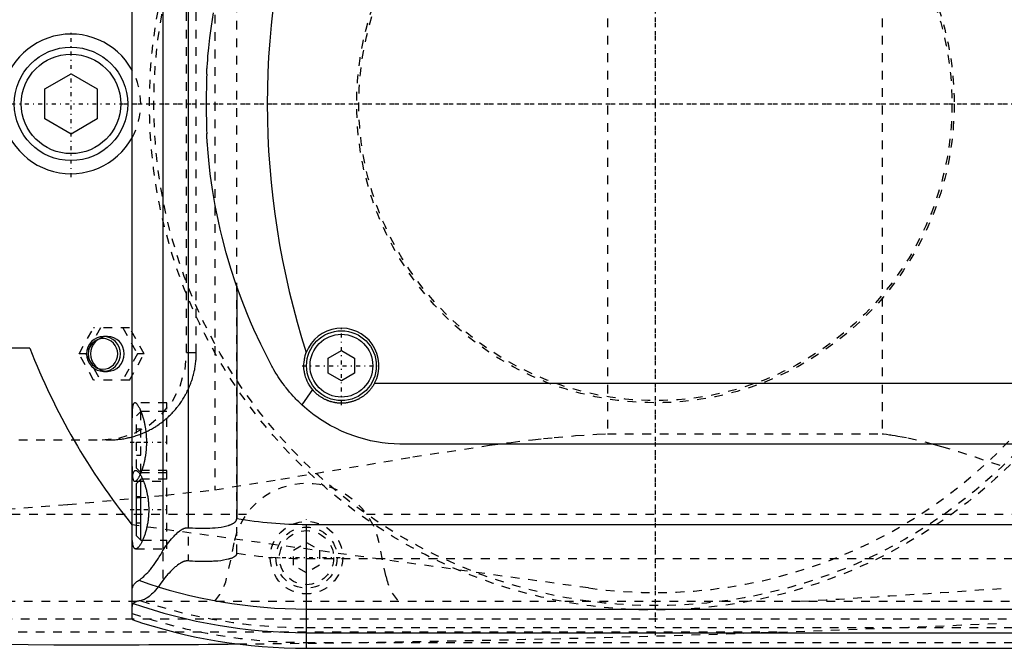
# Model space of a CAD drawing. Extents: x -502 to 139, y -105 to 105.
# Tile 8 of 13: x -273 to -160, y -62 to 10. Entities that reach past the tile are written whole.
import ezdxf

# ---------------------------------------------------------------- set-up
doc = ezdxf.new("R2010")
doc.units = 0
doc.linetypes.add('CENTER', pattern=[1.5, 0.45, -0.5, 0.05, -0.5])
doc.linetypes.add('DASHED', pattern=[2, 1, -1])
for name, color, linetype in [('AM_0', 7, 'CONTINUOUS'), ('AM_3', 7, 'DASHED'), ('AM_7', 7, 'CENTER')]:
    doc.layers.add(name, color=color, linetype=linetype)

msp = doc.modelspace()

# ---------------------------------------------------------------- linework, layer by layer
at = {"layer": 'AM_0', "color": 7, "linetype": 'CONTINUOUS'}
for p, q in [((-260, -59.1), (-260, 59.1)), ((-256.48, 51.17), (-256.48, -51.17)), ((-253.58, 48.57), (-253.58, -48.57)), ((-270, 1.73), (-267, 3.46)), ((-267, 3.46), (-264, 1.73)), ((-270, -1.73), (-270, 1.73)), ((-264, 1.73), (-264, -1.73)), ((-267, -3.46), (-270, -1.73)), ((-264, -1.73), (-267, -3.46)), ((-248, -20.89), (-248, -47.52)), ((-271.73, -28), (-275, -28)), ((-237.5, -29.13), (-236, -28.27)), ((-237.5, -30.87), (-237.5, -29.13)), ((-236, -28.27), (-234.5, -29.13)), ((-234.5, -29.13), (-234.5, -30.87)), ((-236, -31.73), (-237.5, -30.87)), ((-234.5, -30.87), (-236, -31.73)), ((-239.33, -32.73), (-240.54, -34.48)), ((-232.19, -32), (-147.81, -32)), ((-151, -39), (-229, -39)), ((-259, -43), (-259.5, -43.5)), ((-259.5, -49.5), (-259.5, -43.5)), ((-258.79, -43), (-259, -43)), ((-259, -50), (-259, -43)), ((-260, -48.25), (-260.01, -48.25)), ((-240, -62.39), (-240, -48.19)), ((-240, -48.19), (50, -48.19)), ((-259.5, -49.5), (-259, -50)), ((-259, -50), (-258.79, -50)), ((-240, -57.89), (50, -57.89)), ((-240, -60.6), (50, -60.6)), ((-240, -62.39), (50, -62.39))]:
    msp.add_line(p, q, dxfattribs=at)
for points in [[(-251.44, 3.41, 0), (-251.44, 3.41, 0), (-251.44, 3.41, 0), (-251.44, 3.41, 0), (-251.44, 3.41, 0), (-251.44, 3.41, 0), (-251.44, 3.41, 0), (-251.44, 3.41, 0), (-251.44, 3.41, 0), (-251.44, 3.41, 0), (-251.44, 3.42, 0), (-251.44, 3.42, 0), (-251.44, 3.42, 0), (-251.44, 3.42, 0), (-251.44, 3.42, 0), (-251.44, 3.42, 0), (-251.44, 3.42, 0), (-251.44, 3.42, 0), (-251.44, 3.42, 0), (-251.44, 3.42, 0), (-251.44, 3.42, 0), (-251.44, 3.42, 0), (-251.44, 3.42, 0), (-251.44, 3.42, 0), (-251.44, 3.42, 0), (-251.44, 3.42, 0), (-251.44, 3.42, 0), (-251.44, 3.42, 0), (-251.44, 3.42, 0), (-251.44, 3.42, 0), (-251.44, 3.42, 0), (-251.44, 3.42, 0), (-251.44, 3.42, 0), (-251.44, 3.42, 0), (-251.44, 3.42, 0), (-251.44, 3.43, 0), (-251.44, 3.43, 0), (-251.44, 3.43, 0), (-251.44, 3.43, 0), (-251.44, 3.44, 0), (-251.44, 3.45, 0), (-251.44, 3.45, 0), (-251.44, 3.46, 0), (-251.44, 3.46, 0), (-251.44, 3.47, 0), (-251.44, 3.48, 0), (-251.44, 3.49, 0), (-251.44, 3.5, 0), (-251.44, 3.5, 0), (-251.44, 3.51, 0), (-251.44, 3.52, 0), (-251.44, 3.53, 0), (-251.44, 3.53, 0), (-251.43, 3.54, 0), (-251.43, 3.55, 0), (-251.43, 3.56, 0), (-251.43, 3.56, 0), (-251.43, 3.57, 0), (-251.43, 3.58, 0), (-251.43, 3.59, 0), (-251.43, 3.63, 0), (-251.43, 3.7, 0), (-251.42, 3.77, 0), (-251.42, 3.85, 0), (-251.41, 3.94, 0), (-251.41, 3.98, 0), (-251.41, 4.03, 0), (-251.4, 4.12, 0), (-251.39, 4.23, 0), (-251.36, 4.63, 0), (-251.33, 5.03, 0), (-251.3, 5.47, 0), (-251.21, 6.44, 0), (-251.08, 7.57, 0), (-250.9, 8.91, 0), (-250.67, 10.45, 0)], [(-243.98, -30.04, 0), (-244.41, -29.21, 0), (-245.25, -27.54, 0), (-246.04, -25.84, 0), (-246.41, -24.98, 0), (-246.78, -24.12, 0), (-247.46, -22.38, 0), (-248.09, -20.62, 0), (-248.67, -18.85, 0), (-249.2, -17.06, 0), (-249.67, -15.26, 0), (-249.89, -14.36, 0), (-250.09, -13.45, 0), (-250.46, -11.63, 0), (-250.77, -9.81, 0), (-251.03, -8.01, 0), (-251.21, -6.45, 0), (-251.32, -5.17, 0), (-251.36, -4.67, 0), (-251.37, -4.59, 0), (-251.38, -4.45, 0), (-251.39, -4.32, 0), (-251.39, -4.26, 0), (-251.39, -4.2, 0), (-251.4, -4.09, 0), (-251.41, -3.99, 0), (-251.41, -3.9, 0), (-251.42, -3.82, 0), (-251.42, -3.75, 0), (-251.42, -3.72, 0), (-251.43, -3.68, 0), (-251.43, -3.63, 0), (-251.43, -3.58, 0), (-251.43, -3.55, 0), (-251.43, -3.54, 0), (-251.43, -3.54, 0), (-251.44, -3.53, 0), (-251.44, -3.53, 0), (-251.44, -3.52, 0), (-251.44, -3.52, 0), (-251.44, -3.51, 0), (-251.44, -3.51, 0), (-251.44, -3.5, 0), (-251.44, -3.5, 0), (-251.44, -3.49, 0), (-251.44, -3.49, 0), (-251.44, -3.48, 0), (-251.44, -3.48, 0), (-251.44, -3.47, 0), (-251.44, -3.47, 0), (-251.44, -3.47, 0), (-251.44, -3.47, 0), (-251.44, -3.46, 0), (-251.44, -3.46, 0), (-251.44, -3.45, 0), (-251.44, -3.45, 0), (-251.44, -3.45, 0), (-251.44, -3.45, 0), (-251.44, -3.44, 0), (-251.44, -3.44, 0), (-251.44, -3.44, 0), (-251.44, -3.44, 0), (-251.44, -3.43, 0), (-251.44, -3.43, 0), (-251.44, -3.43, 0), (-251.44, -3.43, 0), (-251.44, -3.42, 0), (-251.44, -3.42, 0), (-251.44, -3.42, 0), (-251.44, -3.42, 0), (-251.44, -3.42, 0), (-251.44, -3.42, 0), (-251.44, -3.42, 0), (-251.44, -3.42, 0), (-251.44, -3.41, 0), (-251.44, -3.41, 0), (-251.44, -3.41, 0)], [(-239.33, -32.73, 0), (-239.4, -32.63, 0), (-239.55, -32.43, 0), (-239.69, -32.21, 0), (-239.75, -32.11, 0), (-239.81, -32, 0), (-239.92, -31.77, 0), (-240.01, -31.54, 0), (-240.1, -31.31, 0), (-240.17, -31.07, 0), (-240.22, -30.82, 0), (-240.24, -30.7, 0), (-240.26, -30.58, 0), (-240.29, -30.33, 0), (-240.3, -30.08, 0), (-240.3, -29.83, 0), (-240.28, -29.58, 0), (-240.25, -29.34, 0), (-240.23, -29.21, 0), (-240.2, -29.09, 0), (-240.14, -28.85, 0), (-240.07, -28.61, 0), (-240.03, -28.49, 0)], [(-240.54, -34.48, 0), (-240.65, -34.38, 0), (-240.88, -34.16, 0), (-241.1, -33.94, 0), (-241.21, -33.83, 0), (-241.32, -33.71, 0), (-241.53, -33.49, 0), (-241.74, -33.25, 0), (-241.95, -33.02, 0), (-242.15, -32.78, 0), (-242.34, -32.53, 0), (-242.44, -32.41, 0), (-242.53, -32.29, 0), (-242.72, -32.04, 0), (-242.9, -31.78, 0), (-243.08, -31.52, 0), (-243.26, -31.26, 0), (-243.42, -31, 0), (-243.51, -30.86, 0), (-243.59, -30.73, 0), (-243.75, -30.46, 0), (-243.9, -30.18, 0), (-243.98, -30.04, 0)], [(-232.19, -32, 0), (-232.21, -32.04, 0), (-232.25, -32.11, 0), (-232.29, -32.17, 0), (-232.31, -32.21, 0), (-232.33, -32.24, 0), (-232.37, -32.31, 0), (-232.42, -32.38, 0), (-232.46, -32.44, 0), (-232.51, -32.51, 0), (-232.55, -32.57, 0), (-232.58, -32.6, 0), (-232.6, -32.63, 0), (-232.65, -32.69, 0), (-232.7, -32.75, 0), (-232.75, -32.81, 0), (-232.8, -32.87, 0), (-232.85, -32.93, 0), (-232.88, -32.96, 0), (-232.9, -32.98, 0), (-232.96, -33.04, 0), (-233.01, -33.09, 0), (-233.04, -33.12, 0), (-233.06, -33.14, 0), (-233.12, -33.19, 0), (-233.18, -33.25, 0), (-233.21, -33.27, 0), (-233.24, -33.3, 0), (-233.3, -33.34, 0), (-233.36, -33.39, 0), (-233.42, -33.44, 0), (-233.48, -33.49, 0), (-233.55, -33.53, 0), (-233.58, -33.56, 0), (-233.61, -33.58, 0), (-233.68, -33.62, 0), (-233.75, -33.66, 0), (-233.82, -33.7, 0), (-233.88, -33.74, 0), (-233.95, -33.78, 0), (-233.99, -33.8, 0), (-234.02, -33.82, 0), (-234.1, -33.86, 0), (-234.17, -33.89, 0), (-234.24, -33.92, 0), (-234.31, -33.96, 0), (-234.39, -33.99, 0), (-234.42, -34, 0), (-234.46, -34.02, 0), (-234.54, -34.04, 0), (-234.61, -34.07, 0), (-234.69, -34.09, 0), (-234.76, -34.12, 0), (-234.84, -34.14, 0), (-234.88, -34.15, 0), (-234.92, -34.16, 0), (-234.99, -34.18, 0), (-235.07, -34.2, 0), (-235.15, -34.21, 0), (-235.23, -34.23, 0), (-235.3, -34.24, 0), (-235.34, -34.25, 0), (-235.38, -34.26, 0), (-235.46, -34.27, 0), (-235.54, -34.28, 0), (-235.58, -34.28, 0), (-235.62, -34.28, 0), (-235.69, -34.29, 0), (-235.77, -34.29, 0), (-235.81, -34.3, 0), (-235.85, -34.3, 0), (-235.92, -34.3, 0), (-236, -34.3, 0), (-236.08, -34.3, 0), (-236.15, -34.3, 0), (-236.23, -34.29, 0), (-236.27, -34.29, 0), (-236.31, -34.29, 0), (-236.38, -34.28, 0), (-236.46, -34.28, 0), (-236.54, -34.27, 0), (-236.62, -34.26, 0), (-236.69, -34.24, 0), (-236.73, -34.24, 0), (-236.77, -34.23, 0), (-236.85, -34.22, 0), (-236.93, -34.2, 0), (-237, -34.18, 0), (-237.08, -34.16, 0), (-237.16, -34.14, 0), (-237.2, -34.13, 0), (-237.24, -34.12, 0), (-237.31, -34.1, 0), (-237.39, -34.07, 0), (-237.46, -34.04, 0), (-237.54, -34.02, 0), (-237.61, -33.99, 0), (-237.65, -33.97, 0), (-237.69, -33.96, 0), (-237.76, -33.92, 0), (-237.83, -33.89, 0), (-237.9, -33.86, 0), (-237.97, -33.82, 0), (-238.05, -33.78, 0), (-238.08, -33.76, 0), (-238.12, -33.74, 0), (-238.18, -33.7, 0), (-238.25, -33.66, 0), (-238.29, -33.64, 0), (-238.32, -33.62, 0), (-238.39, -33.58, 0), (-238.45, -33.53, 0), (-238.48, -33.51, 0), (-238.51, -33.49, 0), (-238.58, -33.44, 0), (-238.64, -33.39, 0), (-238.7, -33.35, 0), (-238.76, -33.3, 0), (-238.82, -33.25, 0), (-238.85, -33.22, 0), (-238.88, -33.2, 0), (-238.93, -33.14, 0), (-238.99, -33.09, 0), (-239.04, -33.04, 0), (-239.1, -32.98, 0), (-239.15, -32.93, 0), (-239.17, -32.9, 0), (-239.2, -32.87, 0), (-239.25, -32.81, 0), (-239.3, -32.75, 0), (-239.33, -32.73, 0)], [(-229, -39, 0), (-229.32, -39, 0), (-229.97, -38.97, 0), (-230.64, -38.92, 0), (-230.97, -38.89, 0), (-231.31, -38.84, 0), (-231.98, -38.74, 0), (-232.66, -38.6, 0), (-233.33, -38.44, 0), (-234.01, -38.25, 0), (-234.68, -38.02, 0), (-235.01, -37.9, 0), (-235.35, -37.77, 0), (-236, -37.49, 0), (-236.65, -37.18, 0), (-237.29, -36.84, 0), (-237.91, -36.48, 0), (-238.52, -36.08, 0), (-238.82, -35.88, 0), (-239.11, -35.66, 0), (-239.69, -35.22, 0), (-240.25, -34.74, 0), (-240.54, -34.48, 0)], [(-260, -44.5, 0), (-260, -44.38, 0), (-260, -44.13, 0), (-260, -43.9, 0), (-260, -43.78, 0), (-259.99, -43.67, 0), (-259.99, -43.47, 0), (-259.98, -43.27, 0), (-259.97, -43.09, 0), (-259.96, -42.92, 0), (-259.94, -42.75, 0), (-259.93, -42.68, 0), (-259.92, -42.6, 0), (-259.9, -42.47, 0), (-259.87, -42.35, 0), (-259.84, -42.25, 0), (-259.8, -42.17, 0), (-259.76, -42.1, 0), (-259.74, -42.07, 0), (-259.72, -42.05, 0), (-259.67, -42.02, 0), (-259.62, -42, 0), (-259.59, -42, 0)], [(-259.59, -42, 0), (-259.58, -42, 0), (-259.55, -42, 0), (-259.52, -42.01, 0), (-259.51, -42.02, 0), (-259.49, -42.02, 0), (-259.46, -42.04, 0), (-259.43, -42.06, 0), (-259.4, -42.08, 0), (-259.37, -42.1, 0), (-259.33, -42.13, 0), (-259.32, -42.15, 0), (-259.3, -42.17, 0), (-259.26, -42.2, 0), (-259.23, -42.25, 0), (-259.19, -42.29, 0), (-259.16, -42.34, 0), (-259.12, -42.39, 0), (-259.1, -42.42, 0), (-259.08, -42.45, 0), (-259.05, -42.51, 0), (-259.01, -42.57, 0), (-258.99, -42.6, 0), (-258.97, -42.63, 0), (-258.93, -42.7, 0), (-258.9, -42.77, 0), (-258.88, -42.81, 0), (-258.86, -42.85, 0), (-258.82, -42.92, 0), (-258.78, -43, 0), (-258.75, -43.09, 0), (-258.71, -43.17, 0), (-258.68, -43.26, 0), (-258.66, -43.3, 0), (-258.64, -43.34, 0), (-258.61, -43.43, 0), (-258.58, -43.53, 0), (-258.54, -43.62, 0), (-258.51, -43.73, 0), (-258.48, -43.83, 0), (-258.46, -43.88, 0), (-258.45, -43.93, 0), (-258.42, -44.04, 0), (-258.39, -44.16, 0), (-258.36, -44.27, 0), (-258.33, -44.39, 0), (-258.3, -44.51, 0), (-258.29, -44.57, 0), (-258.28, -44.63, 0), (-258.25, -44.75, 0), (-258.23, -44.87, 0), (-258.21, -45, 0), (-258.19, -45.13, 0), (-258.17, -45.26, 0), (-258.16, -45.32, 0), (-258.15, -45.39, 0), (-258.14, -45.52, 0), (-258.13, -45.65, 0), (-258.12, -45.78, 0), (-258.11, -45.91, 0), (-258.1, -46.04, 0), (-258.1, -46.11, 0), (-258.09, -46.17, 0), (-258.09, -46.31, 0), (-258.09, -46.44, 0), (-258.09, -46.5, 0), (-258.09, -46.56, 0), (-258.09, -46.69, 0), (-258.09, -46.83, 0), (-258.1, -46.89, 0), (-258.1, -46.96, 0), (-258.11, -47.09, 0), (-258.12, -47.22, 0), (-258.13, -47.35, 0), (-258.14, -47.48, 0), (-258.15, -47.61, 0), (-258.16, -47.68, 0), (-258.17, -47.74, 0), (-258.19, -47.87, 0), (-258.21, -48, 0), (-258.23, -48.13, 0), (-258.25, -48.25, 0), (-258.28, -48.37, 0), (-258.29, -48.43, 0), (-258.3, -48.49, 0), (-258.33, -48.61, 0), (-258.36, -48.73, 0), (-258.39, -48.84, 0), (-258.42, -48.96, 0), (-258.45, -49.07, 0), (-258.46, -49.12, 0), (-258.48, -49.17, 0), (-258.51, -49.27, 0), (-258.54, -49.38, 0), (-258.58, -49.47, 0), (-258.61, -49.57, 0), (-258.64, -49.66, 0), (-258.66, -49.7, 0), (-258.68, -49.74, 0), (-258.71, -49.83, 0), (-258.75, -49.91, 0), (-258.78, -50, 0), (-258.82, -50.08, 0), (-258.86, -50.15, 0), (-258.88, -50.19, 0), (-258.9, -50.23, 0), (-258.93, -50.3, 0), (-258.97, -50.37, 0), (-258.99, -50.4, 0), (-259.01, -50.43, 0), (-259.05, -50.49, 0), (-259.08, -50.55, 0), (-259.1, -50.58, 0), (-259.12, -50.61, 0), (-259.16, -50.66, 0), (-259.19, -50.71, 0), (-259.23, -50.75, 0), (-259.26, -50.8, 0), (-259.3, -50.83, 0), (-259.32, -50.85, 0), (-259.33, -50.87, 0), (-259.37, -50.9, 0), (-259.4, -50.92, 0), (-259.43, -50.94, 0), (-259.46, -50.96, 0), (-259.49, -50.98, 0), (-259.51, -50.98, 0), (-259.52, -50.99, 0), (-259.55, -51, 0), (-259.58, -51, 0), (-259.59, -51, 0)], [(-259.59, -51, 0), (-259.62, -51, 0), (-259.67, -50.98, 0), (-259.72, -50.95, 0), (-259.74, -50.93, 0), (-259.76, -50.9, 0), (-259.8, -50.83, 0), (-259.84, -50.75, 0), (-259.87, -50.65, 0), (-259.9, -50.53, 0), (-259.92, -50.4, 0), (-259.93, -50.32, 0), (-259.94, -50.25, 0), (-259.96, -50.08, 0), (-259.97, -49.91, 0), (-259.98, -49.73, 0), (-259.99, -49.53, 0), (-259.99, -49.33, 0), (-260, -49.22, 0), (-260, -49.1, 0), (-260, -48.87, 0), (-260, -48.62, 0), (-260, -48.5, 0)], [(-253.58, -48.57, 0), (-253.41, -48.58, 0), (-253.07, -48.6, 0), (-252.74, -48.62, 0), (-252.57, -48.62, 0), (-252.4, -48.63, 0), (-252.07, -48.63, 0), (-251.74, -48.63, 0), (-251.42, -48.63, 0), (-251.1, -48.62, 0), (-250.78, -48.6, 0), (-250.62, -48.58, 0), (-250.46, -48.57, 0), (-250.14, -48.54, 0), (-249.8, -48.49, 0), (-249.46, -48.43, 0), (-249.13, -48.35, 0), (-248.95, -48.3, 0), (-248.9, -48.28, 0), (-248.85, -48.27, 0), (-248.82, -48.26, 0), (-248.8, -48.25, 0), (-248.75, -48.23, 0), (-248.69, -48.21, 0), (-248.67, -48.2, 0), (-248.64, -48.19, 0), (-248.59, -48.16, 0), (-248.54, -48.14, 0), (-248.51, -48.13, 0), (-248.49, -48.11, 0), (-248.44, -48.09, 0), (-248.39, -48.06, 0), (-248.34, -48.03, 0), (-248.3, -48, 0), (-248.25, -47.97, 0), (-248.23, -47.95, 0), (-248.21, -47.93, 0), (-248.19, -47.91, 0), (-248.18, -47.9, 0), (-248.17, -47.9, 0), (-248.17, -47.89, 0), (-248.17, -47.89, 0), (-248.16, -47.88, 0), (-248.15, -47.88, 0), (-248.15, -47.87, 0), (-248.14, -47.86, 0), (-248.13, -47.86, 0), (-248.13, -47.85, 0), (-248.13, -47.85, 0), (-248.12, -47.84, 0), (-248.12, -47.83, 0), (-248.11, -47.83, 0), (-248.11, -47.82, 0), (-248.1, -47.81, 0), (-248.1, -47.81, 0), (-248.09, -47.81, 0), (-248.09, -47.8, 0), (-248.08, -47.79, 0), (-248.08, -47.78, 0), (-248.07, -47.78, 0), (-248.07, -47.77, 0), (-248.07, -47.76, 0), (-248.07, -47.76, 0), (-248.06, -47.75, 0), (-248.06, -47.74, 0), (-248.05, -47.73, 0), (-248.05, -47.73, 0), (-248.04, -47.72, 0), (-248.04, -47.71, 0), (-248.04, -47.71, 0), (-248.04, -47.7, 0), (-248.03, -47.69, 0), (-248.03, -47.69, 0), (-248.03, -47.68, 0), (-248.03, -47.67, 0), (-248.02, -47.67, 0), (-248.02, -47.66, 0), (-248.02, -47.66, 0), (-248.02, -47.65, 0), (-248.02, -47.64, 0), (-248.01, -47.63, 0), (-248.01, -47.62, 0), (-248.01, -47.61, 0), (-248.01, -47.61, 0), (-248.01, -47.6, 0), (-248.01, -47.59, 0), (-248, -47.58, 0), (-248, -47.57, 0), (-248, -47.57, 0), (-248, -47.56, 0), (-248, -47.55, 0), (-248, -47.55, 0), (-248, -47.54, 0), (-248, -47.53, 0), (-248, -47.52, 0)], [(-256.48, -51.17, 0), (-256.4, -51.06, 0), (-256.26, -50.84, 0), (-256.11, -50.63, 0), (-256.03, -50.53, 0), (-255.95, -50.43, 0), (-255.8, -50.23, 0), (-255.65, -50.04, 0), (-255.49, -49.85, 0), (-255.34, -49.68, 0), (-255.19, -49.52, 0), (-255.11, -49.44, 0), (-255.03, -49.36, 0), (-254.88, -49.22, 0), (-254.74, -49.09, 0), (-254.58, -48.96, 0), (-254.49, -48.89, 0), (-254.46, -48.88, 0), (-254.43, -48.86, 0), (-254.42, -48.85, 0), (-254.41, -48.84, 0), (-254.38, -48.82, 0), (-254.35, -48.8, 0), (-254.32, -48.78, 0), (-254.29, -48.77, 0), (-254.26, -48.75, 0), (-254.25, -48.74, 0), (-254.24, -48.73, 0), (-254.21, -48.72, 0), (-254.18, -48.7, 0), (-254.16, -48.7, 0), (-254.15, -48.69, 0), (-254.12, -48.68, 0), (-254.08, -48.66, 0), (-254.07, -48.66, 0), (-254.05, -48.65, 0), (-254.02, -48.64, 0), (-253.99, -48.63, 0), (-253.96, -48.62, 0), (-253.93, -48.61, 0), (-253.9, -48.6, 0), (-253.88, -48.59, 0), (-253.86, -48.59, 0), (-253.83, -48.58, 0), (-253.8, -48.58, 0), (-253.76, -48.57, 0), (-253.73, -48.57, 0), (-253.7, -48.57, 0), (-253.68, -48.57, 0), (-253.66, -48.57, 0), (-253.63, -48.57, 0), (-253.6, -48.57, 0), (-253.58, -48.57, 0)], [(-259.24, -54.6, 0), (-259.18, -54.57, 0), (-259.06, -54.49, 0), (-258.94, -54.39, 0), (-258.87, -54.34, 0), (-258.8, -54.28, 0), (-258.66, -54.16, 0), (-258.52, -54.02, 0), (-258.37, -53.87, 0), (-258.21, -53.71, 0), (-258.05, -53.53, 0), (-257.97, -53.43, 0), (-257.89, -53.34, 0), (-257.72, -53.13, 0), (-257.56, -52.91, 0), (-257.39, -52.68, 0), (-257.22, -52.44, 0), (-257.05, -52.18, 0), (-256.97, -52.04, 0), (-256.88, -51.91, 0), (-256.72, -51.62, 0), (-256.55, -51.33, 0), (-256.48, -51.17, 0)], [(-260, -55.78, 0), (-260, -55.74, 0), (-259.99, -55.66, 0), (-259.99, -55.58, 0), (-259.98, -55.55, 0), (-259.97, -55.51, 0), (-259.95, -55.44, 0), (-259.93, -55.37, 0), (-259.9, -55.3, 0), (-259.87, -55.23, 0), (-259.84, -55.16, 0), (-259.82, -55.13, 0), (-259.79, -55.1, 0), (-259.75, -55.03, 0), (-259.7, -54.97, 0), (-259.64, -54.91, 0), (-259.58, -54.85, 0), (-259.51, -54.79, 0), (-259.48, -54.76, 0), (-259.44, -54.73, 0), (-259.37, -54.68, 0), (-259.28, -54.63, 0), (-259.24, -54.6, 0)]]:
    msp.add_polyline3d(points, dxfattribs=at)
for centre, radius in [((-267, 0), 6.5), ((-267, 0), 5.7), ((-236, -30), 4), ((-236, -30), 3.6)]:
    msp.add_circle(centre, radius, dxfattribs=at)
for centre, radius, start, end in [((-151.5, 0), 93, 162.1586, 197.8414), ((-267, 0), 8, 28.955, 331.045), ((-151.5, 0), 100, 178.0435, 181.9565), ((-236, -30), 4.3, 332.2823, 159.4924), ((-200, 0), 77, 201.3237, 218.8014), ((-240, 0), 48.19, 260.4445, 270), ((-252.42, 1937.95), 2000, 264.18211, 269.61085), ((-240, 0), 57.89, 250.5884, 270), ((-240, 0), 60.6, 250.7279, 270), ((-240, 0), 62.39, 251.3023, 270), ((-271.93, 2437.99), 2500, 270.13597, 270.55175)]:
    msp.add_arc(centre, radius, start, end, dxfattribs=at)
at = {"layer": 'AM_3', "color": 6, "linetype": 'DASHED'}
for p, q in [((-256.48, 54.6), (-256.48, -54.6)), ((-253.58, 52.38), (-253.58, -52.38)), ((-248, -51.49), (-248, 51.49)), ((-250.5, 44.22), (-250.5, -44.22)), ((-205.5, 37.8), (-205.5, -37.8)), ((-174, 37.8), (-174, -37.8)), ((-253.75, -28.5), (-253.75, 28.5)), ((-252.64, -28.5), (-252.64, 28.5)), ((-266.08, -28.65), (-264.41, -25.65)), ((-263.63, -25.65), (-265.3, -28.65)), ((-260.29, -25.65), (-264.41, -25.65)), ((-261.06, -25.65), (-259.39, -28.65)), ((-258.61, -28.65), (-260.29, -25.65)), ((-262.82, -26.65), (-263.27, -26.65)), ((-264.41, -31.65), (-266.08, -28.65)), ((-265.3, -28.65), (-266.08, -28.65)), ((-265.3, -28.65), (-263.63, -31.65)), ((-259.39, -28.65), (-261.06, -31.65)), ((-260.29, -31.65), (-258.61, -28.65)), ((-258.61, -28.65), (-259.39, -28.65)), ((-253.75, -28.5), (-252.64, -28.5)), ((-263.27, -30.65), (-262.82, -30.65)), ((-260.29, -31.65), (-264.41, -31.65)), ((-256, -34.25), (-259.69, -34.25)), ((-256, -51), (-256, -34.25)), ((-259, -35.25), (-259.5, -35.75)), ((-259.5, -41.75), (-259.5, -35.75)), ((-256, -35.25), (-259, -35.25)), ((-259, -42.25), (-259, -35.25)), ((-259.5, -37.25), (-259, -37.25)), ((-205.5, -37.8), (-174, -37.8)), ((-333, -38.5), (-262.55, -38.5)), ((-259.5, -38.75), (-259, -38.75)), ((-259.5, -40.25), (-259, -40.25)), ((-259.5, -41.75), (-259, -42.25)), ((-256, -42), (-259.59, -42)), ((-259, -42.25), (-256, -42.25)), ((-259.69, -43.25), (-256, -43.25)), ((-256, -43), (-258.79, -43)), ((-259.5, -45), (-259, -45)), ((-283.81, -47), (-246.87, -47)), ((-259.5, -46.5), (-259, -46.5)), ((-233.13, -47), (-140.66, -47)), ((-207.66, -55.47), (-260, -48.25)), ((-259.5, -48), (-259, -48)), ((-258.79, -50), (-256, -50)), ((-248.33, -50.31), (-249.12, -54.2)), ((-241.5, -51.13), (-240, -50.27)), ((-240, -50.27), (-238.5, -51.13)), ((-230.88, -54.2), (-231.67, -50.31)), ((-259.59, -51), (-256, -51)), ((-241.5, -52.87), (-241.5, -51.13)), ((-238.5, -51.13), (-238.5, -52.87)), ((-240, -53.73), (-241.5, -52.87)), ((-240, -52.11), (50, -52.11)), ((-238.5, -52.87), (-240, -53.73)), ((-394.4, -57), (-142.93, -57)), ((-362.76, -59), (-152.3, -59)), ((-331.04, -60.5), (-185.14, -60.5)), ((-240, -60.02), (50, -60.02)), ((-240, -61.72), (50, -61.72))]:
    msp.add_line(p, q, dxfattribs=at)
for points in [[(-263.27, -26.65), (-263.65, -26.69), (-264.01, -26.8), (-264.35, -26.99), (-264.64, -27.24), (-264.88, -27.54), (-265.06, -27.88), (-265.17, -28.26), (-265.21, -28.65), (-265.17, -29.04), (-265.06, -29.42), (-264.88, -29.76), (-264.64, -30.06), (-264.35, -30.31), (-264.01, -30.5), (-263.65, -30.61), (-263.27, -30.65), (-262.9, -30.61), (-262.53, -30.5), (-262.2, -30.31), (-261.91, -30.06), (-261.67, -29.76), (-261.49, -29.42), (-261.38, -29.04), (-261.34, -28.65), (-261.38, -28.26), (-261.49, -27.88), (-261.67, -27.54), (-261.91, -27.24), (-262.2, -26.99), (-262.53, -26.8), (-262.9, -26.69)], [(-263.34, -30.4), (-263.01, -30.37), (-262.69, -30.27), (-262.4, -30.11), (-262.14, -29.89), (-261.93, -29.62), (-261.78, -29.32), (-261.68, -28.99), (-261.65, -28.65), (-261.68, -28.31), (-261.78, -27.98), (-261.93, -27.68), (-262.14, -27.41), (-262.4, -27.19), (-262.69, -27.03), (-263.01, -26.93), (-263.34, -26.9), (-263.67, -26.93), (-263.99, -27.03), (-264.28, -27.19), (-264.53, -27.41), (-264.74, -27.68), (-264.9, -27.98), (-265, -28.31), (-265.03, -28.65), (-265, -28.99), (-264.9, -29.32), (-264.74, -29.62), (-264.53, -29.89), (-264.28, -30.11), (-263.99, -30.27), (-263.67, -30.37)], [(-262.82, -26.65), (-263.2, -26.69), (-263.56, -26.8), (-263.89, -26.99), (-264.19, -27.24), (-264.43, -27.54), (-264.61, -27.88), (-264.72, -28.26), (-264.75, -28.65), (-264.72, -29.04), (-264.61, -29.42), (-264.43, -29.76), (-264.19, -30.06), (-263.89, -30.31), (-263.56, -30.5), (-263.2, -30.61), (-262.82, -30.65), (-262.44, -30.61), (-262.08, -30.5), (-261.75, -30.31), (-261.45, -30.06), (-261.21, -29.76), (-261.04, -29.42), (-260.93, -29.04), (-260.89, -28.65), (-260.93, -28.26), (-261.04, -27.88), (-261.21, -27.54), (-261.45, -27.24), (-261.75, -26.99), (-262.08, -26.8), (-262.44, -26.69)]]:
    msp.add_lwpolyline(points, close=True, dxfattribs=at)
msp.add_lwpolyline([(-263.41, -38.5), (-261.52, -38.31), (-259.71, -37.74), (-258.04, -36.81), (-256.58, -35.57), (-255.38, -34.06), (-254.48, -32.33), (-253.93, -30.45), (-253.75, -28.5)], dxfattribs=at)
for points in [[(-262.55, -38.5, 0), (-262.48, -38.5, 0), (-262.35, -38.5, 0), (-262.21, -38.49, 0), (-262.14, -38.49, 0), (-262.07, -38.49, 0), (-261.93, -38.48, 0), (-261.79, -38.47, 0), (-261.65, -38.46, 0), (-261.5, -38.44, 0), (-261.36, -38.43, 0), (-261.29, -38.42, 0), (-261.22, -38.41, 0), (-261.08, -38.39, 0), (-260.94, -38.37, 0), (-260.8, -38.34, 0), (-260.65, -38.31, 0), (-260.51, -38.28, 0), (-260.44, -38.27, 0), (-260.37, -38.25, 0), (-260.23, -38.22, 0), (-260.09, -38.18, 0), (-260.02, -38.17, 0), (-259.95, -38.15, 0), (-259.81, -38.11, 0), (-259.67, -38.07, 0), (-259.6, -38.04, 0), (-259.53, -38.02, 0), (-259.39, -37.97, 0), (-259.25, -37.93, 0), (-259.11, -37.88, 0), (-258.97, -37.82, 0), (-258.84, -37.77, 0), (-258.77, -37.74, 0), (-258.7, -37.71, 0), (-258.57, -37.65, 0), (-258.43, -37.59, 0), (-258.3, -37.53, 0), (-258.17, -37.47, 0), (-258.04, -37.4, 0), (-257.97, -37.37, 0), (-257.91, -37.33, 0), (-257.78, -37.26, 0), (-257.65, -37.19, 0), (-257.53, -37.12, 0), (-257.4, -37.04, 0), (-257.28, -36.96, 0), (-257.22, -36.92, 0), (-257.16, -36.88, 0), (-257.03, -36.8, 0), (-256.91, -36.72, 0), (-256.8, -36.64, 0), (-256.68, -36.55, 0), (-256.56, -36.47, 0), (-256.51, -36.42, 0), (-256.45, -36.38, 0), (-256.34, -36.29, 0), (-256.23, -36.2, 0), (-256.12, -36.1, 0), (-256.01, -36.01, 0), (-255.91, -35.92, 0), (-255.86, -35.87, 0), (-255.8, -35.82, 0), (-255.7, -35.72, 0), (-255.6, -35.63, 0), (-255.55, -35.58, 0), (-255.5, -35.53, 0), (-255.41, -35.43, 0), (-255.31, -35.33, 0), (-255.26, -35.27, 0), (-255.22, -35.22, 0), (-255.12, -35.12, 0), (-255.03, -35.01, 0), (-254.94, -34.9, 0), (-254.85, -34.79, 0), (-254.76, -34.67, 0), (-254.71, -34.62, 0), (-254.67, -34.56, 0), (-254.58, -34.44, 0), (-254.5, -34.33, 0), (-254.42, -34.21, 0), (-254.33, -34.09, 0), (-254.25, -33.97, 0), (-254.21, -33.9, 0), (-254.17, -33.84, 0), (-254.1, -33.72, 0), (-254.02, -33.59, 0), (-253.95, -33.46, 0), (-253.88, -33.33, 0), (-253.81, -33.2, 0), (-253.77, -33.14, 0), (-253.74, -33.07, 0), (-253.67, -32.94, 0), (-253.61, -32.81, 0), (-253.54, -32.67, 0), (-253.48, -32.54, 0), (-253.43, -32.4, 0), (-253.4, -32.33, 0), (-253.37, -32.27, 0), (-253.31, -32.13, 0), (-253.26, -31.99, 0), (-253.21, -31.85, 0), (-253.16, -31.71, 0), (-253.12, -31.57, 0), (-253.09, -31.5, 0), (-253.07, -31.43, 0), (-253.03, -31.29, 0), (-252.99, -31.14, 0), (-252.97, -31.07, 0), (-252.95, -31, 0), (-252.92, -30.86, 0), (-252.88, -30.71, 0), (-252.87, -30.64, 0), (-252.85, -30.57, 0), (-252.82, -30.43, 0), (-252.8, -30.28, 0), (-252.77, -30.14, 0), (-252.75, -30, 0), (-252.73, -29.85, 0), (-252.72, -29.78, 0), (-252.71, -29.71, 0), (-252.69, -29.56, 0), (-252.68, -29.42, 0), (-252.67, -29.28, 0), (-252.66, -29.14, 0), (-252.65, -28.99, 0), (-252.65, -28.92, 0), (-252.64, -28.85, 0), (-252.64, -28.71, 0), (-252.64, -28.57, 0), (-252.64, -28.5, 0)], [(-259.69, -34.25, 0), (-259.7, -34.25, 0), (-259.74, -34.26, 0), (-259.78, -34.28, 0), (-259.79, -34.3, 0), (-259.81, -34.32, 0), (-259.84, -34.36, 0), (-259.87, -34.42, 0), (-259.89, -34.48, 0), (-259.91, -34.56, 0), (-259.93, -34.65, 0), (-259.94, -34.7, 0), (-259.95, -34.75, 0), (-259.96, -34.86, 0), (-259.97, -34.99, 0), (-259.98, -35.11, 0), (-259.99, -35.25, 0), (-259.99, -35.4, 0), (-260, -35.47, 0), (-260, -35.55, 0), (-260, -35.71, 0), (-260, -35.87, 0), (-260, -35.96, 0)], [(-258.96, -35.25, 0), (-258.98, -35.2, 0), (-259.03, -35.1, 0), (-259.07, -35, 0), (-259.09, -34.95, 0), (-259.12, -34.91, 0), (-259.16, -34.82, 0), (-259.21, -34.74, 0), (-259.25, -34.67, 0), (-259.29, -34.6, 0), (-259.34, -34.53, 0), (-259.36, -34.51, 0), (-259.38, -34.48, 0), (-259.42, -34.43, 0), (-259.46, -34.38, 0), (-259.5, -34.34, 0), (-259.54, -34.31, 0), (-259.57, -34.29, 0), (-259.59, -34.28, 0), (-259.61, -34.27, 0), (-259.64, -34.26, 0), (-259.67, -34.25, 0), (-259.69, -34.25, 0)], [(-258.86, -42, 0), (-258.86, -41.98, 0), (-258.84, -41.93, 0), (-258.82, -41.88, 0), (-258.81, -41.86, 0), (-258.81, -41.83, 0), (-258.79, -41.78, 0), (-258.77, -41.73, 0), (-258.76, -41.68, 0), (-258.74, -41.63, 0), (-258.72, -41.58, 0), (-258.71, -41.55, 0), (-258.71, -41.52, 0), (-258.69, -41.47, 0), (-258.67, -41.41, 0), (-258.66, -41.35, 0), (-258.64, -41.29, 0), (-258.63, -41.24, 0), (-258.62, -41.21, 0), (-258.61, -41.18, 0), (-258.6, -41.12, 0), (-258.58, -41.05, 0), (-258.57, -41.02, 0), (-258.57, -40.99, 0), (-258.55, -40.93, 0), (-258.54, -40.87, 0), (-258.53, -40.84, 0), (-258.53, -40.8, 0), (-258.51, -40.74, 0), (-258.5, -40.67, 0), (-258.49, -40.61, 0), (-258.48, -40.54, 0), (-258.46, -40.48, 0), (-258.46, -40.44, 0), (-258.45, -40.41, 0), (-258.44, -40.34, 0), (-258.43, -40.27, 0), (-258.42, -40.2, 0), (-258.41, -40.14, 0), (-258.4, -40.07, 0), (-258.4, -40.03, 0), (-258.39, -40, 0), (-258.38, -39.93, 0), (-258.38, -39.86, 0), (-258.37, -39.79, 0), (-258.36, -39.72, 0), (-258.36, -39.65, 0), (-258.35, -39.61, 0), (-258.35, -39.58, 0), (-258.34, -39.51, 0), (-258.34, -39.43, 0), (-258.33, -39.36, 0), (-258.33, -39.29, 0), (-258.33, -39.22, 0), (-258.33, -39.19, 0), (-258.32, -39.15, 0), (-258.32, -39.08, 0), (-258.32, -39.01, 0), (-258.32, -38.94, 0), (-258.32, -38.87, 0), (-258.32, -38.8, 0), (-258.32, -38.77, 0), (-258.32, -38.73, 0), (-258.32, -38.66, 0), (-258.32, -38.59, 0), (-258.32, -38.56, 0), (-258.32, -38.52, 0), (-258.32, -38.45, 0), (-258.32, -38.38, 0), (-258.32, -38.35, 0), (-258.33, -38.31, 0), (-258.33, -38.24, 0), (-258.33, -38.17, 0), (-258.34, -38.1, 0), (-258.34, -38.03, 0), (-258.35, -37.96, 0), (-258.35, -37.92, 0), (-258.35, -37.89, 0), (-258.36, -37.82, 0), (-258.37, -37.75, 0), (-258.37, -37.68, 0), (-258.38, -37.61, 0), (-258.39, -37.54, 0), (-258.39, -37.5, 0), (-258.4, -37.47, 0), (-258.41, -37.4, 0), (-258.42, -37.33, 0), (-258.43, -37.26, 0), (-258.44, -37.19, 0), (-258.45, -37.12, 0), (-258.45, -37.09, 0), (-258.46, -37.06, 0), (-258.47, -36.99, 0), (-258.48, -36.92, 0), (-258.49, -36.86, 0), (-258.51, -36.79, 0), (-258.52, -36.73, 0), (-258.53, -36.7, 0), (-258.53, -36.66, 0), (-258.55, -36.6, 0), (-258.56, -36.54, 0), (-258.57, -36.48, 0), (-258.59, -36.41, 0), (-258.6, -36.35, 0), (-258.61, -36.32, 0), (-258.62, -36.29, 0), (-258.63, -36.23, 0), (-258.65, -36.18, 0), (-258.66, -36.15, 0), (-258.67, -36.12, 0), (-258.68, -36.06, 0), (-258.7, -36.01, 0), (-258.71, -35.98, 0), (-258.71, -35.95, 0), (-258.73, -35.9, 0), (-258.75, -35.84, 0), (-258.76, -35.79, 0), (-258.78, -35.74, 0), (-258.8, -35.69, 0), (-258.81, -35.67, 0), (-258.81, -35.64, 0), (-258.83, -35.59, 0), (-258.85, -35.54, 0), (-258.86, -35.5, 0), (-258.88, -35.45, 0), (-258.9, -35.41, 0), (-258.91, -35.38, 0), (-258.92, -35.36, 0), (-258.94, -35.32, 0), (-258.95, -35.27, 0), (-258.96, -35.25, 0)], [(-250.5, -44.22, 0), (-242.95, -43.01, 0), (-227.81, -40.46, 0), (-219.04, -39.12, 0), (-216.55, -38.79, 0), (-214.08, -38.49, 0), (-212.84, -38.35, 0), (-211.61, -38.23, 0), (-209.16, -38.02, 0), (-206.72, -37.86, 0), (-205.5, -37.8, 0)], [(-174, -37.8, 0), (-173.84, -37.82, 0), (-173.51, -37.86, 0), (-173.18, -37.91, 0), (-173.02, -37.93, 0), (-172.85, -37.96, 0), (-172.53, -38.01, 0), (-172.2, -38.06, 0), (-171.06, -38.28, 0), (-169.12, -38.73, 0), (-168.16, -38.99, 0), (-167.2, -39.26, 0), (-165.27, -39.84, 0), (-163.36, -40.46, 0), (-161.45, -41.09, 0), (-159.56, -41.74, 0)], [(-260, -41.54, 0), (-260, -41.63, 0), (-260, -41.79, 0), (-260, -41.95, 0), (-260, -42.03, 0), (-259.99, -42.1, 0), (-259.99, -42.25, 0), (-259.98, -42.39, 0), (-259.97, -42.51, 0), (-259.96, -42.64, 0), (-259.95, -42.75, 0), (-259.94, -42.8, 0), (-259.93, -42.85, 0), (-259.91, -42.94, 0), (-259.89, -43.02, 0), (-259.87, -43.08, 0), (-259.84, -43.14, 0), (-259.81, -43.18, 0), (-259.79, -43.2, 0), (-259.78, -43.22, 0), (-259.74, -43.24, 0), (-259.7, -43.25, 0), (-259.69, -43.25, 0)], [(-259.69, -43.25, 0), (-259.67, -43.25, 0), (-259.65, -43.24, 0), (-259.62, -43.24, 0), (-259.6, -43.23, 0), (-259.59, -43.22, 0), (-259.56, -43.2, 0), (-259.53, -43.18, 0), (-259.49, -43.15, 0), (-259.46, -43.12, 0), (-259.42, -43.08, 0), (-259.41, -43.06, 0), (-259.39, -43.03, 0), (-259.35, -42.98, 0), (-259.31, -42.93, 0), (-259.28, -42.87, 0), (-259.24, -42.81, 0), (-259.2, -42.75, 0), (-259.18, -42.71, 0), (-259.16, -42.67, 0), (-259.12, -42.6, 0), (-259.08, -42.52, 0), (-259.06, -42.48, 0)], [(-259.06, -42.48, 0), (-259.05, -42.44, 0), (-259.01, -42.37, 0), (-258.98, -42.29, 0), (-258.96, -42.25, 0)], [(-258.96, -42.25, 0), (-258.95, -42.21, 0), (-258.91, -42.13, 0), (-258.88, -42.04, 0), (-258.86, -42, 0)], [(-283.81, -47, 0), (-278.39, -46.72, 0), (-267.37, -45.92, 0), (-256.16, -44.84, 0), (-250.5, -44.22, 0)], [(-248, -51.49, 0), (-248, -51.5, 0), (-248, -51.51, 0), (-248, -51.52, 0), (-248, -51.52, 0), (-248, -51.53, 0), (-248, -51.53, 0), (-248, -51.54, 0), (-248.01, -51.55, 0), (-248.01, -51.56, 0), (-248.01, -51.57, 0), (-248.01, -51.57, 0), (-248.01, -51.58, 0), (-248.01, -51.59, 0), (-248.02, -51.6, 0), (-248.02, -51.6, 0), (-248.02, -51.61, 0), (-248.02, -51.62, 0), (-248.03, -51.63, 0), (-248.03, -51.63, 0), (-248.03, -51.64, 0), (-248.04, -51.65, 0), (-248.04, -51.65, 0), (-248.04, -51.66, 0), (-248.04, -51.67, 0), (-248.05, -51.67, 0), (-248.05, -51.68, 0), (-248.05, -51.68, 0), (-248.06, -51.69, 0), (-248.06, -51.7, 0), (-248.07, -51.7, 0), (-248.07, -51.71, 0), (-248.08, -51.72, 0), (-248.08, -51.72, 0), (-248.08, -51.73, 0), (-248.09, -51.73, 0), (-248.09, -51.74, 0), (-248.1, -51.75, 0), (-248.1, -51.76, 0), (-248.11, -51.76, 0), (-248.11, -51.77, 0), (-248.12, -51.77, 0), (-248.12, -51.78, 0), (-248.13, -51.78, 0), (-248.14, -51.79, 0), (-248.14, -51.8, 0), (-248.15, -51.8, 0), (-248.15, -51.81, 0), (-248.16, -51.81, 0), (-248.16, -51.82, 0), (-248.17, -51.82, 0), (-248.19, -51.84, 0), (-248.24, -51.87, 0), (-248.26, -51.89, 0), (-248.28, -51.91, 0), (-248.33, -51.93, 0), (-248.37, -51.96, 0), (-248.42, -51.99, 0), (-248.48, -52.01, 0), (-248.53, -52.04, 0), (-248.55, -52.05, 0), (-248.58, -52.06, 0), (-248.63, -52.08, 0), (-248.68, -52.1, 0), (-248.71, -52.1, 0), (-248.73, -52.11, 0), (-248.78, -52.13, 0), (-248.83, -52.15, 0), (-248.86, -52.15, 0), (-248.88, -52.16, 0), (-248.93, -52.17, 0), (-248.99, -52.19, 0), (-249.17, -52.23, 0), (-249.51, -52.3, 0), (-249.84, -52.35, 0), (-250.18, -52.39, 0), (-250.49, -52.41, 0), (-250.65, -52.42, 0), (-250.81, -52.43, 0), (-251.12, -52.45, 0), (-251.44, -52.45, 0), (-251.77, -52.45, 0), (-252.09, -52.45, 0), (-252.42, -52.44, 0), (-252.58, -52.44, 0), (-252.75, -52.43, 0), (-253.08, -52.41, 0), (-253.41, -52.39, 0), (-253.58, -52.38, 0)], [(-253.58, -52.38, 0), (-253.6, -52.38, 0), (-253.63, -52.38, 0), (-253.66, -52.38, 0), (-253.67, -52.38, 0), (-253.69, -52.38, 0), (-253.72, -52.38, 0), (-253.75, -52.38, 0), (-253.77, -52.38, 0), (-253.8, -52.38, 0), (-253.83, -52.39, 0), (-253.85, -52.39, 0), (-253.86, -52.39, 0), (-253.89, -52.4, 0), (-253.92, -52.41, 0), (-253.95, -52.41, 0), (-253.98, -52.42, 0), (-254.01, -52.43, 0), (-254.02, -52.43, 0), (-254.04, -52.44, 0), (-254.06, -52.45, 0), (-254.09, -52.46, 0), (-254.11, -52.46, 0), (-254.12, -52.47, 0), (-254.15, -52.48, 0), (-254.17, -52.49, 0), (-254.19, -52.5, 0), (-254.2, -52.5, 0), (-254.23, -52.51, 0), (-254.26, -52.53, 0), (-254.28, -52.54, 0), (-254.31, -52.55, 0), (-254.34, -52.57, 0), (-254.35, -52.57, 0), (-254.36, -52.58, 0), (-254.39, -52.6, 0), (-254.41, -52.61, 0), (-254.5, -52.66, 0), (-254.65, -52.76, 0), (-254.81, -52.88, 0), (-254.96, -53, 0), (-255.04, -53.06, 0), (-255.12, -53.13, 0), (-255.27, -53.27, 0), (-255.43, -53.43, 0), (-255.6, -53.59, 0), (-255.76, -53.76, 0), (-255.92, -53.94, 0), (-256, -54.03, 0), (-256.08, -54.12, 0), (-256.24, -54.31, 0), (-256.4, -54.5, 0), (-256.48, -54.6, 0)], [(-256.48, -54.6, 0), (-256.55, -54.72, 0), (-256.7, -54.94, 0), (-256.85, -55.16, 0), (-256.92, -55.26, 0), (-257, -55.36, 0), (-257.15, -55.55, 0), (-257.3, -55.73, 0), (-257.46, -55.9, 0), (-257.61, -56.06, 0), (-257.76, -56.2, 0), (-257.83, -56.27, 0), (-257.91, -56.33, 0), (-258.05, -56.45, 0), (-258.19, -56.55, 0), (-258.33, -56.65, 0), (-258.46, -56.73, 0), (-258.59, -56.8, 0), (-258.66, -56.82, 0), (-258.72, -56.85, 0), (-258.84, -56.89, 0), (-258.95, -56.92, 0), (-259.01, -56.93, 0)], [(-259.01, -56.93, 0), (-259.06, -56.94, 0), (-259.17, -56.96, 0), (-259.27, -56.98, 0), (-259.32, -56.99, 0), (-259.36, -57, 0), (-259.45, -57.03, 0), (-259.53, -57.06, 0), (-259.6, -57.09, 0), (-259.67, -57.12, 0), (-259.73, -57.15, 0), (-259.76, -57.17, 0), (-259.79, -57.19, 0), (-259.83, -57.23, 0), (-259.88, -57.27, 0), (-259.91, -57.31, 0), (-259.94, -57.36, 0), (-259.96, -57.4, 0), (-259.97, -57.43, 0), (-259.98, -57.45, 0), (-259.99, -57.5, 0), (-260, -57.55, 0), (-260, -57.58, 0)]]:
    msp.add_polyline3d(points, dxfattribs=at)
for centre, radius in [((-200, 0), 58), ((-200, 0), 57.5), ((-200, 0), 34.25), ((-200, 0), 34), ((-240, -52), 4.15), ((-240, -52), 3.5), ((-240, -52), 3.1)]:
    msp.add_circle(centre, radius, dxfattribs=at)
for centre, radius, start, end in [((-200, 0), 56, 262.1432, 97.8568), ((-267, 0), 8, 331.045, 28.955), ((-240, -52), 8.5, 11.4928, 168.5072), ((-240, 0), 52.11, 261.1689, 270), ((-255, -53), 6, 318.1897, 348.5072), ((-225, -53), 6, 191.4928, 221.8103), ((-300.02, 1939.59), 2000, 273.34509, 274.01463), ((-240, 0), 60.02, 251.5368, 270), ((-240, 0), 61.72, 251.0936, 270), ((-271.93, 2437.99), 2500, 270.55175, 272.56616)]:
    msp.add_arc(centre, radius, start, end, dxfattribs=at)
at = {"layer": 'AM_7', "color": 4, "linetype": 'CENTER'}
for p, q in [((-200, -60.9), (-200, 60.9)), ((-200, -58.8), (-200, 58.8)), ((-267, -8.4), (-267, 8.4)), ((-260.9, 0), (-139.1, 0)), ((-275.4, 0), (-97.53, 0)), ((-236, -34.51), (-236, -25.49)), ((-240.51, -30), (-231.49, -30)), ((-260.2, -38.75), (-255.8, -38.75)), ((-260.2, -46.5), (-255.8, -46.5)), ((-240, -56.36), (-240, -47.64)), ((-244.36, -52), (-235.64, -52))]:
    msp.add_line(p, q, dxfattribs=at)

doc.saveas('drawing.dxf')
